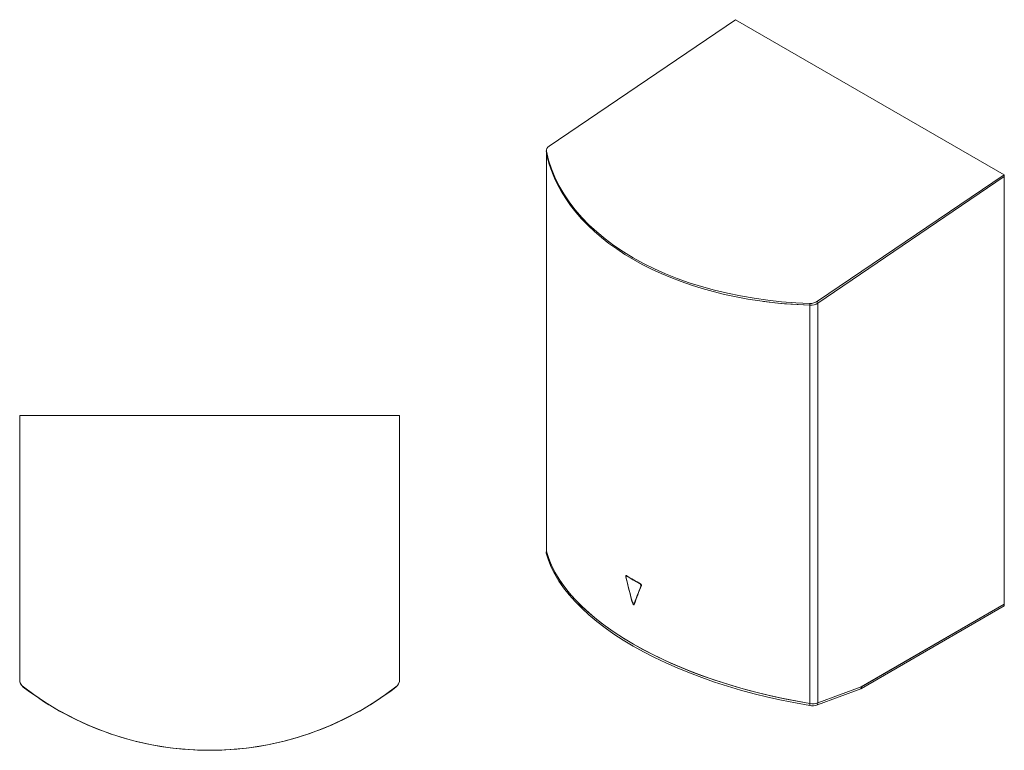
# Model space of a CAD drawing. Header units: millimetres. Extents: x 41 to 202, y 8 to 280.
# Tile 3 of 3: x 41 to 172, y 183 to 280. Entities that reach past the tile are written whole.
import ezdxf

# ---------------------------------------------------------------- set-up
doc = ezdxf.new("R2010")
doc.units = ezdxf.units.MM

msp = doc.modelspace()

# ---------------------------------------------------------------- linework, layer by layer
at = {"color": 7, "linetype": 'Continuous', "lineweight": 15}
for p, q in [((135.9996, 279.7392), (111.3326, 263.0072)), ((171.5317, 259.2269), (135.9996, 279.7392)), ((110.9704, 262.3982), (110.9889, 262.1648)), ((110.9792, 262.3367), (110.9977, 262.1034)), ((110.9813, 262.1979), (110.9813, 209.5073)), ((110.9889, 262.1648), (110.9977, 262.1034)), ((110.992, 262.0964), (110.9991, 262.0969)), ((110.992, 262.0964), (110.992, 209.4289)), ((146.8647, 242.4949), (171.5317, 259.2269)), ((171.5317, 259.2269), (171.5502, 258.9936)), ((171.5504, 258.9937), (146.8796, 242.2591)), ((146.8832, 242.2615), (171.5502, 258.9936)), ((171.5502, 258.9939), (171.5504, 258.9937)), ((171.5504, 258.9937), (171.5504, 202.4483)), ((145.8253, 242.2205), (145.8438, 241.9872)), ((146.8647, 242.4949), (146.8832, 242.2615)), ((146.8796, 242.2591), (146.8796, 189.378)), ((146.8796, 242.2591), (146.8796, 242.2591)), ((145.8331, 241.983), (145.8341, 241.9875)), ((145.8331, 241.983), (145.8331, 189.3156)), ((41.3253, 227.4016), (41.3253, 227.4013)), ((41.3253, 227.4016), (41.6253, 227.4016)), ((41.3253, 227.3751), (41.3253, 227.4013)), ((91.5753, 227.4013), (41.3253, 227.4013)), ((91.5753, 227.3751), (41.3253, 227.3751)), ((41.3253, 227.3751), (41.3253, 192.4907)), ((42.0753, 227.4016), (41.6253, 227.4016)), ((41.6253, 227.4016), (41.6253, 227.4013)), ((42.0753, 227.4016), (42.5753, 227.4016)), ((42.0753, 227.4016), (42.0753, 227.4013)), ((42.5753, 227.4016), (42.5753, 227.4013)), ((46.5753, 227.4016), (42.5753, 227.4016)), ((46.5753, 227.4013), (46.5753, 227.4016)), ((46.5753, 227.4016), (86.3253, 227.4016)), ((86.3253, 227.4016), (86.3253, 227.4013)), ((90.3253, 227.4016), (86.3253, 227.4016)), ((90.3253, 227.4013), (90.3253, 227.4016)), ((90.8253, 227.4016), (90.3253, 227.4016)), ((90.8253, 227.4013), (90.8253, 227.4016)), ((91.2753, 227.4016), (90.8253, 227.4016)), ((91.2753, 227.4016), (91.5753, 227.4016)), ((91.2753, 227.4016), (91.2753, 227.4013)), ((91.5753, 227.4016), (91.5753, 227.4013)), ((91.5753, 227.3751), (91.5753, 227.4013)), ((91.5753, 192.4907), (91.5753, 227.3751)), ((110.9815, 209.4979), (110.9523, 209.2896)), ((110.9968, 209.4366), (110.9599, 209.1741)), ((121.6333, 206.1775), (121.5605, 206.1355)), ((122.5964, 202.5725), (122.6652, 202.6122)), ((152.6353, 191.5288), (171.5504, 202.4483)), ((152.6431, 191.5333), (171.5504, 202.4483)), ((152.6431, 191.2883), (171.5504, 202.2033)), ((171.5504, 202.2033), (171.5504, 202.4483)), ((146.8752, 189.3764), (152.6277, 191.526)), ((146.8796, 189.378), (152.6353, 191.5288)), ((152.6277, 191.526), (152.5909, 191.2635)), ((152.6431, 191.5333), (152.6431, 191.2883)), ((146.8384, 189.1139), (152.5909, 191.2635)), ((145.8134, 189.0536), (145.8503, 189.3161)), ((146.8752, 189.3764), (146.8384, 189.1139))]:
    msp.add_line(p, q, dxfattribs=at)
at = {"color": 8, "linetype": 'Continuous', "lineweight": 15}
for p, q in [((121.6083, 206.1929), (121.4786, 206.1233)), ((121.6794, 206.1196), (121.7043, 206.134)), ((123.3007, 205.1837), (123.3262, 205.1984)), ((123.4758, 204.8201), (123.5159, 204.8433)), ((122.5054, 202.5713), (122.4027, 202.5124)), ((122.6389, 202.6252), (122.6788, 202.6482)), ((41.8052, 191.5099), (41.8052, 191.4838)), ((91.0954, 191.4838), (91.0954, 191.5099))]:
    msp.add_line(p, q, dxfattribs=at)
at = {"color": 7, "linetype": 'Continuous', "lineweight": 15, "flags": 128}
for points in [[(110.9792, 262.3367), (111.2661, 261.1777), (111.6405, 260.0326), (112.1015, 258.904), (112.6483, 257.7944), (113.2795, 256.7062), (113.9937, 255.642), (114.7895, 254.6039), (115.665, 253.5944), (116.6183, 252.6156), (117.6472, 251.6697), (118.7496, 250.7589), (119.9229, 249.885), (121.1646, 249.0501), (122.472, 248.256), (123.8421, 247.5045), (125.2718, 246.7972), (126.7582, 246.1356), (128.2977, 245.5213), (129.8872, 244.9556), (131.5229, 244.4398), (133.2014, 243.9749), (134.9189, 243.5621), (136.6716, 243.2022), (138.4556, 242.8961), (140.2671, 242.6443), (142.1018, 242.4476), (143.956, 242.3062), (145.8253, 242.2205)], [(110.9599, 209.1741), (110.9497, 209.2418), (110.9523, 209.2896)], [(110.9599, 209.1741), (111.2467, 208.2585), (111.6214, 207.3407), (112.083, 206.4229), (112.6306, 205.5071), (113.2629, 204.5953), (113.9785, 203.6897), (114.7758, 202.7922), (115.653, 201.9048), (116.6082, 201.0297), (117.6391, 200.1686), (118.7435, 199.3236), (119.9189, 198.4965), (121.1627, 197.6893), (122.472, 196.9037), (123.8439, 196.1415), (125.2753, 195.4044), (126.763, 194.694), (128.3037, 194.012), (129.894, 193.3599), (131.5301, 192.7392), (133.2085, 192.1512), (134.9253, 191.5973), (136.6768, 191.0788), (138.4589, 190.5967), (140.2678, 190.1522), (142.0992, 189.7462), (143.9491, 189.3798), (145.8134, 189.0536)], [(110.9968, 209.4366), (111.2836, 208.521), (111.6582, 207.6032), (112.1198, 206.6854), (112.6674, 205.7696), (113.2997, 204.8578), (114.0153, 203.9522), (114.8126, 203.0547), (115.6899, 202.1673), (116.645, 201.2922), (117.676, 200.4311), (118.7804, 199.5861), (119.9558, 198.759), (121.1995, 197.9518), (122.5088, 197.1662), (123.8807, 196.404), (125.3121, 195.6669), (126.7999, 194.9565), (128.3406, 194.2745), (129.9308, 193.6225), (131.5669, 193.0017), (133.2453, 192.4137), (134.9621, 191.8599), (136.7136, 191.3413), (138.4958, 190.8592), (140.3046, 190.4147), (142.136, 190.0087), (143.986, 189.6423), (145.8503, 189.3161)]]:
    msp.add_lwpolyline(points, dxfattribs=at)
at = {"color": 7, "linetype": 'Continuous', "lineweight": 15}
for centre, radius, start, end in [((111.6503, 262.4114), 0.6752, 118.065094, 186.345019), ((127.4058, 265.5655), 16.7694, 191.914579, 205.660109), ((147.6637, 302.4849), 60.5251, 262.427434, 268.276929), ((145.9081, 244.0129), 1.7943, 267.354543, 302.218276), ((141.5667, 238.6837), 38.1312, 238.366965, 241.638412), ((134.2741, 226.0645), 23.5887, 237.728488, 242.276888), ((42.5689, 192.4914), 1.2436, 180.028788, 232.416715), ((42.5498, 192.4559), 1.2245, 180.114993, 232.547352), ((66.4168, 223.5105), 40.3911, 232.458694, 269.605295), ((66.4503, 223.5027), 40.3847, 232.401183, 307.598817), ((66.4838, 223.5105), 40.3911, 270.394705, 307.541306), ((90.3317, 192.4914), 1.2436, 307.583285, 359.971212), ((90.3508, 192.4559), 1.2245, 307.452648, 359.885007), ((152.5914, 191.6221), 0.1027, 290.718157, 300.210764), ((152.4674, 191.59), 0.3491, 290.715511, 300.213315), ((146.2065, 191.1133), 2.0969, 259.196618, 287.538968), ((146.2433, 191.3759), 2.0969, 259.196844, 287.538742), ((66.4503, 208.1434), 25.025, 269.281637, 270.718363)]:
    msp.add_arc(centre, radius, start, end, dxfattribs=at)
for centre, major_axis, ratio, start_param, end_param in [((112.2313, 262.2611), (1.2483, 0.1038), 0.62517616, 3.03753602, 3.2201321), ((151.0955, 267.4259), (40.3928, 3.3586), 0.62517616, 3.2201321, 4.52997701), ((145.9957, 242.7693), (1.2483, 0.1038), 0.62517616, 4.52997701, 5.44585088), ((112.2313, 209.38), (1.2476, -0.1635), 0.46921973, 3.20300404, 3.33347975), ((151.0955, 207.8482), (40.3711, -5.2904), 0.46921973, 3.33347975, 4.64332465), ((151.0955, 218.6703), (-26.1083, 110.2303), 0.28025395, 1.61833618, 1.65130327), ((140.1668, 212.3919), (-16.1555, 68.6268), 0.27848455, 1.59915857, 1.64499861), ((151.0955, 218.6703), (36.1782, 77.5203), 0.23331316, 1.85640822, 1.88937531), ((140.1668, 212.3919), (22.3474, 48.386), 0.23276362, 1.83411409, 1.87995412), ((145.9957, 189.8883), (1.2476, -0.1635), 0.46921973, 4.64332465, 5.55919853)]:
    msp.add_ellipse(centre, major_axis=major_axis, ratio=ratio, start_param=start_param, end_param=end_param, dxfattribs=at)
for points, knots in [([(121.5678, 206.2178), (121.5571, 206.2232), (121.5357, 206.2339), (121.5073, 206.2319), (121.4858, 206.2165), (121.4738, 206.1883), (121.472, 206.1553), (121.4768, 206.1323), (121.4786, 206.1233)], [0, 0, 0, 0, 0.178328, 0.35670256, 0.53349455, 0.70961872, 0.88587237, 1, 1, 1, 1]), ([(121.6794, 206.1196), (121.6788, 206.12), (121.6594, 206.1322), (121.6209, 206.1482), (121.571, 206.1456), (121.5333, 206.1172), (121.5148, 206.0721), (121.5096, 206.0155), (121.5148, 205.9745), (121.5211, 205.9487), (121.5211, 205.9485)], [0, 0, 0, 0, 0.00514655, 0.18187366, 0.35867943, 0.53541277, 0.71194443, 0.82227662, 0.99849747, 1, 1, 1, 1]), ([(123.4758, 204.8201), (123.4797, 204.8335), (123.4892, 204.8662), (123.4847, 204.9315), (123.4601, 205.0084), (123.4173, 205.082), (123.3619, 205.145), (123.3209, 205.1709), (123.3007, 205.1837)], [0, 0, 0, 0, 0.12314337, 0.29937008, 0.47552745, 0.65181337, 0.82834091, 1, 1, 1, 1]), ([(123.5486, 204.9283), (123.5514, 204.939), (123.5568, 204.9605), (123.5507, 205.0016), (123.5345, 205.0437), (123.509, 205.083), (123.4804, 205.1126), (123.4611, 205.1245), (123.4531, 205.1295)], [0, 0, 0, 0, 0.17451427, 0.34905788, 0.52263561, 0.69793959, 0.87575322, 1, 1, 1, 1]), ([(122.3056, 202.8177), (122.3139, 202.792), (122.3306, 202.7406), (122.3764, 202.6679), (122.4319, 202.6089), (122.4923, 202.5703), (122.5505, 202.5565), (122.5999, 202.5691), (122.6272, 202.5975), (122.6367, 202.62), (122.6389, 202.6252)], [0, 0, 0, 0, 0.13600917, 0.27301798, 0.41002759, 0.54703391, 0.68403607, 0.82103746, 0.95804946, 1, 1, 1, 1]), ([(122.4027, 202.5124), (122.4074, 202.4981), (122.4168, 202.4697), (122.4423, 202.4297), (122.4731, 202.3973), (122.5066, 202.376), (122.5392, 202.3683), (122.5664, 202.3753), (122.5812, 202.391), (122.5863, 202.4031), (122.5874, 202.4057)], [0, 0, 0, 0, 0.13666331, 0.27327731, 0.40958183, 0.54879929, 0.68536737, 0.82602764, 0.96151515, 1, 1, 1, 1]), ([(122.6313, 202.5926), (122.6313, 202.5925), (122.635, 202.5827), (122.6417, 202.5739), (122.6482, 202.5653)], [0, 0, 0, 0, 0.01483335, 1, 1, 1, 1])]:
    msp.add_open_spline(points, degree=3, knots=knots, dxfattribs=at)

doc.saveas('drawing.dxf')
